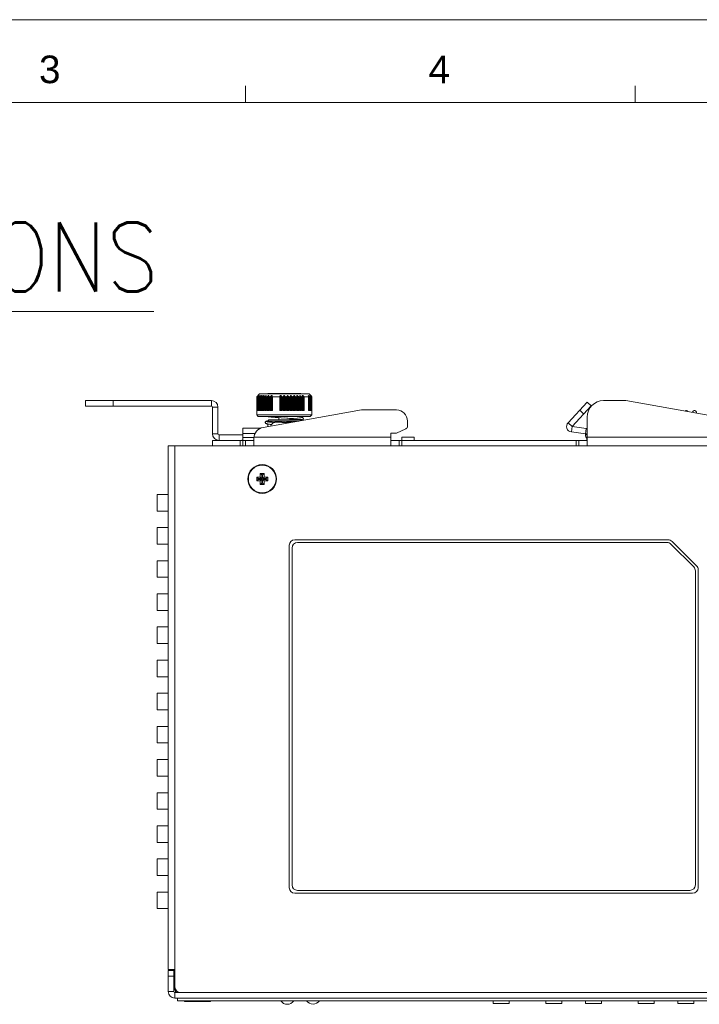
# Model space of a CAD drawing. Extents: x 1967 to 2561, y -57 to 363.
# Tile 12 of 21: x 2152 to 2275, y 185 to 363. Entities that reach past the tile are written whole.
import ezdxf
from ezdxf.enums import TextEntityAlignment as Align

# ---------------------------------------------------------------- set-up
doc = ezdxf.new("R2010")
doc.units = 0
doc.header["$LTSCALE"] = 15.367
doc.header["$MEASUREMENT"] = 0
doc.layers.get('0').update_dxf_attribs({"linetype": 'CONTINUOUS', "lineweight": 5})
for name, color, linetype, lineweight in [('02___PRT_ALL_AXES', 7, 'CONTINUOUS', 5), ('307228297C-EDXF_CONTIN2158', 7, 'CONTINUOUS', 5), ('3100320300-SDXF_CONTIN2190', 7, 'CONTINUOUS', 5), ('3105460500_DXF_CONTINU2189', 7, 'CONTINUOUS', 5), ('46-111-501-1DXF_CONTIN2192', 7, 'CONTINUOUS', 5), ('BACK_PLATE_2DXF_CONTIN2191', 7, 'CONTINUOUS', 5), ('BASE-8P_DXF_CONTINUOUS2188', 7, 'CONTINUOUS', 5), ('COVER-8P_DXF_CONTINUOU2160', 7, 'CONTINUOUS', 5), ('LABEL_DXF_CONTINUOUS_LINE', 7, 'CONTINUOUS', 5), ('LOGO-2_DXF_CONTINUOUS_LINE', 7, 'CONTINUOUS', 5), ('PANEL-8P_DXF_CONTINUOU2156', 7, 'CONTINUOUS', 5), ('SNAP_2_DXF_CONTINUOUS_LINE', 7, 'CONTINUOUS', 5), ('SNAP_DXF_CONTINUOUS_LINE', 7, 'CONTINUOUS', 5), ('SPRING_DXF_CONTINUOUS_LINE', 7, 'CONTINUOUS', 5)]:
    doc.layers.add(name, color=color, linetype=linetype, lineweight=lineweight)
doc.styles.get("Standard").update_dxf_attribs({"font": 'txt.shx', "width": 0.7})
doc.styles.add('TEXTSTYLE_1', font='arial.ttf')

msp = doc.modelspace()

# ---------------------------------------------------------------- linework, layer by layer
at = {"linetype": 'Continuous', "lineweight": 5}
for p, q in [((1966.511, 363.213), (2560.511, 363.213)), ((2193.011, 348.213), (2193.011, 351.213)), ((2263.511, 348.213), (2263.511, 351.213)), ((1981.511, 348.213), (2545.511, 348.213))]:
    msp.add_line(p, q, dxfattribs=at)
at = {"color": 0, "linetype": 'Continuous', "lineweight": 5}
msp.add_line((2011.024, 310.394), (2176.417, 310.394), dxfattribs=at)
at = {"layer": '02___PRT_ALL_AXES', "color": 7, "linetype": 'Continuous'}
for p, q in [((2199.534, 290.346), (2198.607, 290.346)), ((2201.442, 290.346), (2200.516, 290.346)), ((2180.725, 186.046), (2180.725, 185.546)), ((2295.325, 185.546), (2180.725, 185.546))]:
    msp.add_line(p, q, dxfattribs=at)
msp.add_circle((2196.025, 280.046), 2.5, dxfattribs=at)
for centre, radius, start, end in [((2198.525, 289.346), 1, 107.26001, 162.54222), ((2200.565, 186.376), 1.45, 215.00046, 324.99954), ((2205.225, 186.396), 1.45, 216.03742, 323.96258)]:
    msp.add_arc(centre, radius, start, end, dxfattribs=at)
at = {"layer": '307228297C-EDXF_CONTIN2158', "color": 7, "linetype": 'Continuous'}
for p, q in [((2237.836, 185.546), (2237.836, 185.046)), ((2240.729, 185.546), (2240.729, 185.046)), ((2247.37, 185.546), (2247.37, 185.046)), ((2250.263, 185.546), (2250.263, 185.046)), ((2254.536, 185.546), (2254.536, 185.046)), ((2257.429, 185.546), (2257.429, 185.046)), ((2264.07, 185.546), (2264.07, 185.046)), ((2266.963, 185.546), (2266.963, 185.046)), ((2271.236, 185.546), (2271.236, 185.046)), ((2274.129, 185.546), (2274.129, 185.046)), ((2240.729, 185.046), (2237.836, 185.046)), ((2250.263, 185.046), (2247.37, 185.046)), ((2257.429, 185.046), (2254.536, 185.046)), ((2266.963, 185.046), (2264.07, 185.046)), ((2274.129, 185.046), (2271.236, 185.046))]:
    msp.add_line(p, q, dxfattribs=at)
at = {"layer": '3100320300-SDXF_CONTIN2190', "color": 7, "linetype": 'Continuous'}
for p, q in [((2198.231, 290.301), (2198.231, 290.301)), ((2198.231, 290.294), (2198.231, 290.301)), ((2198.231, 290.294), (2198.263, 290.299)), ((2198.263, 290.299), (2198.264, 290.298)), ((2198.439, 290.333), (2198.416, 290.329)), ((2198.493, 290.34), (2198.439, 290.333)), ((2198.439, 290.333), (2198.439, 290.333)), ((2198.557, 290.344), (2198.49, 290.339)), ((2198.607, 290.346), (2198.549, 290.344)), ((2199.534, 290.346), (2198.607, 290.346)), ((2199.631, 290.296), (2199.59, 290.303)), ((2199.648, 290.3), (2199.624, 290.304)), ((2199.679, 290.298), (2199.648, 290.3)), ((2199.714, 290.298), (2199.679, 290.298)), ((2199.729, 290.299), (2199.713, 290.298)), ((2199.818, 290.302), (2199.714, 290.298)), ((2199.729, 290.294), (2199.729, 290.299)), ((2200.123, 290.305), (2200.025, 290.306)), ((2200.321, 290.299), (2200.233, 290.302)), ((2200.321, 290.294), (2200.321, 290.299)), ((2200.338, 290.298), (2200.321, 290.299)), ((2200.374, 290.298), (2200.337, 290.298)), ((2200.404, 290.301), (2200.373, 290.298)), ((2200.482, 290.327), (2200.449, 290.309)), ((2200.519, 290.333), (2200.482, 290.327)), ((2200.516, 290.346), (2201.442, 290.346))]:
    msp.add_line(p, q, dxfattribs=at)
for points in [[(2198.274, 290.299), (2198.25, 290.295), (2198.236, 290.293), (2198.231, 290.294)], [(2198.295, 290.304), (2198.28, 290.301), (2198.269, 290.299), (2198.262, 290.298), (2198.26, 290.298)], [(2198.439, 290.333), (2198.39, 290.324), (2198.345, 290.315), (2198.274, 290.299)], [(2198.439, 290.333), (2198.408, 290.328), (2198.381, 290.323), (2198.356, 290.318), (2198.333, 290.313), (2198.295, 290.304)], [(2199.53, 290.333), (2199.531, 290.34), (2199.532, 290.344), (2199.534, 290.346)], [(2199.59, 290.303), (2199.557, 290.312), (2199.537, 290.323), (2199.53, 290.333)], [(2199.53, 290.333), (2199.568, 290.327), (2199.6, 290.309)], [(2199.623, 290.304), (2199.606, 290.307), (2199.595, 290.31), (2199.593, 290.311)], [(2199.729, 290.294), (2199.678, 290.293), (2199.631, 290.296)], [(2200.025, 290.301), (2199.973, 290.301), (2199.922, 290.3), (2199.873, 290.299), (2199.824, 290.298), (2199.776, 290.296), (2199.729, 290.294)], [(2200.025, 290.306), (2199.928, 290.305), (2199.817, 290.302)], [(2200.321, 290.294), (2200.275, 290.296), (2200.227, 290.298), (2200.178, 290.299), (2200.128, 290.3), (2200.077, 290.301), (2200.025, 290.301)], [(2200.321, 290.299), (2200.233, 290.302), (2200.122, 290.305)], [(2200.443, 290.299), (2200.406, 290.295), (2200.364, 290.293), (2200.321, 290.294)], [(2200.446, 290.308), (2200.429, 290.304), (2200.404, 290.301)], [(2200.519, 290.333), (2200.515, 290.324), (2200.499, 290.315), (2200.475, 290.306), (2200.443, 290.299)], [(2200.455, 290.31), (2200.456, 290.311), (2200.455, 290.311), (2200.446, 290.308)], [(2200.516, 290.346), (2200.517, 290.344), (2200.518, 290.34), (2200.519, 290.333)]]:
    msp.add_lwpolyline(points, dxfattribs=at)
for centre, start, end in [((2198.26, 290.206), 76.61004, 107.09561), ((2199.534, 290.246), 38.04501, 90), ((2200.516, 290.246), 90, 141.93663)]:
    msp.add_arc(centre, 0.1, start, end, dxfattribs=at)
at = {"layer": '3105460500_DXF_CONTINU2189', "color": 7, "linetype": 'Continuous'}
for p, q in [((2195.025, 280.396), (2195.293, 280.128)), ((2195.675, 280.396), (2195.025, 280.396)), ((2195.025, 280.396), (2195.025, 279.696)), ((2195.025, 279.696), (2195.293, 279.964)), ((2195.943, 280.128), (2195.293, 280.128)), ((2195.293, 280.128), (2195.293, 279.964)), ((2195.293, 279.964), (2195.943, 279.964)), ((2195.675, 281.046), (2195.943, 280.778)), ((2196.375, 281.046), (2195.675, 281.046)), ((2195.675, 281.046), (2195.675, 280.396)), ((2195.675, 280.396), (2195.943, 280.128)), ((2195.675, 279.696), (2195.943, 279.964)), ((2196.107, 280.778), (2195.943, 280.778)), ((2195.943, 280.778), (2195.943, 280.128)), ((2195.943, 279.964), (2195.943, 279.314)), ((2196.375, 281.046), (2196.107, 280.778)), ((2196.107, 280.128), (2196.107, 280.778)), ((2196.375, 280.396), (2196.107, 280.128)), ((2196.757, 280.128), (2196.107, 280.128)), ((2196.375, 279.696), (2196.107, 279.964)), ((2196.107, 279.964), (2196.757, 279.964)), ((2196.107, 279.314), (2196.107, 279.964)), ((2196.375, 280.396), (2196.375, 281.046)), ((2197.025, 280.396), (2196.375, 280.396)), ((2197.025, 280.396), (2196.757, 280.128)), ((2196.757, 279.964), (2196.757, 280.128)), ((2197.025, 279.696), (2196.757, 279.964)), ((2197.025, 279.696), (2197.025, 280.396)), ((2195.025, 279.696), (2195.675, 279.696)), ((2195.675, 279.696), (2195.675, 279.046)), ((2195.675, 279.046), (2195.943, 279.314)), ((2195.675, 279.046), (2196.375, 279.046)), ((2195.943, 279.314), (2196.107, 279.314)), ((2196.375, 279.046), (2196.107, 279.314)), ((2196.375, 279.696), (2197.025, 279.696)), ((2196.375, 279.046), (2196.375, 279.696))]:
    msp.add_line(p, q, dxfattribs=at)
at = {"layer": '46-111-501-1DXF_CONTIN2192', "color": 6, "linetype": 'Continuous'}
for p, q in [((2195.525, 295.446), (2195.025, 294.946)), ((2195.025, 294.946), (2195.025, 291.646)), ((2195.025, 294.946), (2195.064, 294.946)), ((2195.064, 292.446), (2195.064, 294.946)), ((2195.154, 292.446), (2195.154, 295.019)), ((2195.164, 294.949), (2195.164, 294.951)), ((2195.164, 292.446), (2195.164, 294.95)), ((2195.166, 294.946), (2195.164, 294.949)), ((2195.166, 294.946), (2195.166, 292.446)), ((2195.166, 294.946), (2195.205, 294.946)), ((2195.205, 292.446), (2195.205, 294.946)), ((2195.318, 295.146), (2195.209, 295.017)), ((2195.292, 295.146), (2195.292, 295.115)), ((2195.292, 295.146), (2195.318, 295.146)), ((2195.3, 292.446), (2195.3, 295.017)), ((2195.346, 292.446), (2195.346, 294.946)), ((2195.353, 294.946), (2195.353, 292.446)), ((2195.353, 294.946), (2195.41, 294.946)), ((2195.473, 295.146), (2195.378, 295.017)), ((2195.41, 292.446), (2195.41, 294.946)), ((2195.447, 295.146), (2195.447, 295.11)), ((2195.447, 295.146), (2195.473, 295.146)), ((2195.513, 292.446), (2195.513, 295.017)), ((2195.525, 295.446), (2204.525, 295.446)), ((2195.599, 292.446), (2195.599, 294.946)), ((2195.613, 294.946), (2195.613, 292.446)), ((2195.613, 294.946), (2195.687, 294.946)), ((2195.7, 295.146), (2195.621, 295.017)), ((2195.664, 295.146), (2195.664, 295.087)), ((2195.664, 295.146), (2195.7, 295.146)), ((2195.687, 292.446), (2195.687, 294.946)), ((2195.797, 292.446), (2195.797, 295.017)), ((2195.92, 292.446), (2195.92, 294.973)), ((2195.995, 295.146), (2195.933, 295.017)), ((2195.943, 294.946), (2195.943, 292.446)), ((2195.943, 294.946), (2196.033, 294.946)), ((2195.949, 295.146), (2195.949, 295.051)), ((2195.949, 295.146), (2195.995, 295.146)), ((2196.033, 292.446), (2196.033, 294.946)), ((2196.148, 292.446), (2196.148, 295.017)), ((2196.299, 295.146), (2196.299, 292.446)), ((2196.299, 295.146), (2196.354, 295.146)), ((2196.303, 292.446), (2196.303, 294.984)), ((2196.354, 295.146), (2196.31, 295.017)), ((2196.31, 294.984), (2196.31, 292.446)), ((2196.337, 294.946), (2196.337, 292.446)), ((2196.337, 294.946), (2196.442, 294.946)), ((2196.442, 292.446), (2196.442, 294.946)), ((2196.56, 292.446), (2196.56, 295.017)), ((2196.708, 295.146), (2196.708, 292.446)), ((2196.708, 295.146), (2196.77, 295.146)), ((2196.743, 294.997), (2196.745, 295.017)), ((2196.743, 292.446), (2196.743, 294.998)), ((2196.77, 295.146), (2196.745, 295.017)), ((2196.745, 294.998), (2196.745, 292.446)), ((2196.789, 294.946), (2196.789, 292.446)), ((2196.789, 294.946), (2196.907, 294.946)), ((2196.907, 292.446), (2196.907, 294.946)), ((2197.026, 292.446), (2197.026, 295.017)), ((2202.925, 295.546), (2197.125, 295.546)), ((2197.169, 295.146), (2197.169, 292.446)), ((2197.169, 295.146), (2197.238, 295.146)), ((2197.231, 295.012), (2197.232, 295.017)), ((2197.238, 295.146), (2197.232, 295.017)), ((2197.232, 295.017), (2197.232, 292.446)), ((2197.292, 294.946), (2197.292, 292.446)), ((2197.292, 294.946), (2197.422, 294.946)), ((2197.422, 292.446), (2197.422, 294.946)), ((2197.54, 292.446), (2197.54, 295.017)), ((2197.675, 295.146), (2197.675, 292.446)), ((2197.675, 295.146), (2197.801, 295.146)), ((2197.801, 295.146), (2197.813, 295.019)), ((2197.801, 292.446), (2197.801, 295.146)), ((2197.813, 295.019), (2197.813, 292.446)), ((2197.891, 294.946), (2197.891, 292.446)), ((2197.891, 294.946), (2199.192, 294.946)), ((2199.192, 292.446), (2199.192, 294.946)), ((2199.226, 295.019), (2199.324, 295.146)), ((2199.226, 292.446), (2199.226, 295.019)), ((2199.324, 295.146), (2199.324, 292.446)), ((2199.324, 295.146), (2199.465, 295.146)), ((2199.465, 295.146), (2199.533, 295.017)), ((2199.465, 292.446), (2199.465, 295.146)), ((2199.533, 295.017), (2199.533, 292.446)), ((2199.648, 294.946), (2199.648, 292.446)), ((2199.648, 294.946), (2199.801, 294.946)), ((2199.801, 292.446), (2199.801, 294.946)), ((2199.898, 295.017), (2199.982, 295.146)), ((2199.898, 292.446), (2199.898, 295.017)), ((2199.982, 295.146), (2199.982, 292.446)), ((2199.982, 295.146), (2200.067, 295.146)), ((2200.067, 295.146), (2200.152, 295.017)), ((2200.067, 292.446), (2200.067, 295.146)), ((2200.152, 295.017), (2200.152, 292.446)), ((2200.249, 294.946), (2200.249, 292.446)), ((2200.249, 294.946), (2200.402, 294.946)), ((2200.402, 292.446), (2200.402, 294.946)), ((2200.516, 295.017), (2200.584, 295.146)), ((2200.516, 292.446), (2200.516, 295.017)), ((2200.584, 295.146), (2200.584, 292.446)), ((2200.584, 295.146), (2200.669, 295.146)), ((2200.669, 292.446), (2200.669, 295.146)), ((2200.768, 295.017), (2200.768, 292.446)), ((2200.873, 294.946), (2200.873, 292.446)), ((2200.873, 294.946), (2201.024, 294.946)), ((2201.024, 292.446), (2201.024, 294.946)), ((2201.127, 295.017), (2201.177, 295.146)), ((2201.127, 292.446), (2201.127, 295.017)), ((2201.177, 295.146), (2201.177, 292.446)), ((2201.177, 295.146), (2201.26, 295.146)), ((2201.26, 292.446), (2201.26, 295.146)), ((2201.373, 295.017), (2201.373, 292.446)), ((2201.484, 294.946), (2201.484, 292.446)), ((2201.484, 294.946), (2201.63, 294.946)), ((2201.63, 292.446), (2201.63, 294.946)), ((2201.72, 295.017), (2201.752, 295.146)), ((2201.72, 292.446), (2201.72, 295.017)), ((2201.752, 295.146), (2201.752, 292.446)), ((2201.752, 295.146), (2201.831, 295.146)), ((2201.831, 292.446), (2201.831, 295.146)), ((2201.956, 295.017), (2201.956, 292.446)), ((2202.072, 294.946), (2202.072, 292.446)), ((2202.072, 294.946), (2202.211, 294.946)), ((2202.211, 292.446), (2202.211, 294.946)), ((2202.287, 295.017), (2202.3, 295.146)), ((2202.287, 292.446), (2202.287, 295.017)), ((2202.3, 295.146), (2202.3, 292.446)), ((2202.3, 295.146), (2202.374, 295.146)), ((2202.374, 292.446), (2202.374, 295.146)), ((2202.509, 295.017), (2202.509, 292.446)), ((2202.627, 294.946), (2202.627, 292.446)), ((2202.627, 294.946), (2202.757, 294.946)), ((2202.757, 292.446), (2202.757, 294.946)), ((2202.818, 295.017), (2202.811, 295.146)), ((2202.811, 295.146), (2202.88, 295.146)), ((2202.818, 295.017), (2202.818, 295.012)), ((2202.818, 292.446), (2202.818, 295.017)), ((2202.88, 292.446), (2202.88, 295.146)), ((2203.023, 295.017), (2203.023, 292.446)), ((2203.142, 294.946), (2203.142, 292.446)), ((2203.142, 294.946), (2203.26, 294.946)), ((2203.26, 292.446), (2203.26, 294.946)), ((2203.305, 295.017), (2203.279, 295.146)), ((2203.279, 295.146), (2203.383, 295.146)), ((2203.307, 292.446), (2203.307, 294.997)), ((2203.383, 292.446), (2203.383, 295.146)), ((2203.529, 295.019), (2203.529, 292.446)), ((2203.597, 294.946), (2203.597, 292.446)), ((2203.597, 294.946), (2204.409, 294.946)), ((2204.402, 295.019), (2204.324, 295.146)), ((2204.324, 295.146), (2204.386, 295.146)), ((2204.386, 295.045), (2204.386, 295.146)), ((2204.409, 292.446), (2204.409, 294.946)), ((2204.423, 292.446), (2204.423, 294.946)), ((2204.525, 295.446), (2204.922, 295.048)), ((2204.537, 295.017), (2204.537, 292.446)), ((2204.671, 295.017), (2204.576, 295.146)), ((2204.576, 295.146), (2204.603, 295.146)), ((2204.603, 295.11), (2204.603, 295.146)), ((2204.64, 294.946), (2204.64, 292.446)), ((2204.64, 294.946), (2204.697, 294.946)), ((2204.697, 292.446), (2204.697, 294.946)), ((2204.7, 294.97), (2204.704, 294.955)), ((2204.704, 292.446), (2204.704, 294.946)), ((2204.84, 295.017), (2204.732, 295.146)), ((2204.732, 295.146), (2204.748, 295.146)), ((2204.748, 295.146), (2204.794, 295.103)), ((2204.748, 295.127), (2204.748, 295.146)), ((2204.75, 295.017), (2204.75, 292.446)), ((2204.794, 295.103), (2204.888, 295.017)), ((2204.934, 295.017), (2204.812, 295.146)), ((2204.817, 295.146), (2204.92, 295.046)), ((2204.817, 295.141), (2204.817, 295.146)), ((2204.844, 294.946), (2204.844, 292.446)), ((2204.844, 294.946), (2204.883, 294.946)), ((2204.881, 294.963), (2204.885, 294.949)), ((2204.883, 292.446), (2204.883, 294.946)), ((2204.885, 292.446), (2204.885, 294.946)), ((2204.925, 294.984), (2204.888, 295.017)), ((2204.888, 295.017), (2204.888, 292.446)), ((2204.92, 295.046), (2204.92, 295.032)), ((2204.92, 295.046), (2204.925, 295.046)), ((2204.925, 295.027), (2204.925, 295.046)), ((2204.973, 294.946), (2204.973, 292.446)), ((2204.973, 294.946), (2204.993, 294.946)), ((2204.993, 292.446), (2204.993, 294.946)), ((2204.993, 294.946), (2204.993, 294.946)), ((2195.064, 292.446), (2195.166, 292.446)), ((2195.205, 292.446), (2195.353, 292.446)), ((2195.41, 292.446), (2195.613, 292.446)), ((2195.687, 292.446), (2195.943, 292.446)), ((2196.033, 292.446), (2196.337, 292.446)), ((2196.442, 292.446), (2196.789, 292.446)), ((2196.907, 292.446), (2197.292, 292.446)), ((2197.422, 292.446), (2197.891, 292.446)), ((2199.192, 292.446), (2199.648, 292.446)), ((2199.801, 292.446), (2200.249, 292.446)), ((2200.402, 292.446), (2200.873, 292.446)), ((2201.024, 292.446), (2201.484, 292.446)), ((2201.63, 292.446), (2202.072, 292.446)), ((2202.211, 292.446), (2202.627, 292.446)), ((2202.757, 292.446), (2203.142, 292.446)), ((2203.26, 292.446), (2203.597, 292.446)), ((2204.409, 292.446), (2204.64, 292.446)), ((2204.697, 292.446), (2204.844, 292.446)), ((2204.883, 292.446), (2204.973, 292.446)), ((2204.993, 292.446), (2205.025, 292.446)), ((2205.025, 292.446), (2205.025, 291.646)), ((2195.325, 291.346), (2195.025, 291.646)), ((2205.025, 291.646), (2195.025, 291.646)), ((2204.725, 291.346), (2195.325, 291.346)), ((2197.225, 290.746), (2197.025, 290.546)), ((2202.825, 290.746), (2197.225, 290.746)), ((2199.025, 290.755), (2198.893, 290.746)), ((2199.025, 290.746), (2199.025, 291.161)), ((2199.472, 291.13), (2200.456, 291.065)), ((2200.003, 291.095), (2200.684, 291.05)), ((2200.558, 291.058), (2201.104, 291.021)), ((2201.025, 290.746), (2201.025, 291.027)), ((2202.825, 290.746), (2202.973, 290.597)), ((2204.725, 291.346), (2205.025, 291.646)), ((2196.957, 290.557), (2197.052, 290.573)), ((2197.025, 290.402), (2197.025, 290.546)), ((2197.025, 290.546), (2202.682, 290.546)), ((2197.025, 289.548), (2197.025, 289.998))]:
    msp.add_line(p, q, dxfattribs=at)
for points in [[(2195.154, 295.019), (2195.119, 294.987), (2195.091, 294.964), (2195.072, 294.95), (2195.064, 294.946)], [(2195.154, 295.019), (2195.246, 295.104), (2195.292, 295.146)], [(2195.164, 294.951), (2195.17, 294.965), (2195.185, 294.987), (2195.209, 295.017)], [(2195.3, 295.017), (2195.261, 294.984), (2195.229, 294.96), (2195.205, 294.946)], [(2195.3, 295.017), (2195.398, 295.103), (2195.447, 295.146)], [(2195.346, 294.955), (2195.348, 294.965), (2195.359, 294.987), (2195.378, 295.017)], [(2195.353, 294.946), (2195.346, 294.951), (2195.346, 294.955)], [(2195.513, 295.017), (2195.472, 294.984), (2195.437, 294.96), (2195.41, 294.946)], [(2195.513, 295.017), (2195.614, 295.103), (2195.664, 295.146)], [(2195.599, 294.963), (2195.599, 294.965), (2195.605, 294.987), (2195.621, 295.017)], [(2195.613, 294.946), (2195.602, 294.951), (2195.599, 294.963)], [(2195.797, 295.017), (2195.755, 294.984), (2195.718, 294.96), (2195.687, 294.946)], [(2195.797, 295.017), (2195.899, 295.103), (2195.949, 295.146)], [(2195.92, 294.972), (2195.922, 294.987), (2195.933, 295.017)], [(2195.943, 294.946), (2195.928, 294.951), (2195.921, 294.965), (2195.92, 294.972)], [(2196.148, 295.017), (2196.106, 294.984), (2196.067, 294.96), (2196.033, 294.946)], [(2196.148, 295.017), (2196.249, 295.103), (2196.299, 295.146)], [(2196.303, 294.984), (2196.303, 294.987), (2196.31, 295.017)], [(2196.337, 294.946), (2196.318, 294.951), (2196.306, 294.965), (2196.303, 294.984)], [(2196.56, 295.017), (2196.518, 294.984), (2196.478, 294.96), (2196.442, 294.946)], [(2196.56, 295.017), (2196.659, 295.103), (2196.708, 295.146)], [(2196.789, 294.946), (2196.767, 294.951), (2196.751, 294.965), (2196.743, 294.987), (2196.743, 294.997)], [(2197.026, 295.017), (2196.986, 294.984), (2196.945, 294.96), (2196.907, 294.946)], [(2197.026, 295.017), (2197.122, 295.103), (2197.169, 295.146)], [(2197.292, 294.946), (2197.267, 294.951), (2197.247, 294.965), (2197.235, 294.987), (2197.231, 295.012)], [(2197.54, 295.017), (2197.501, 294.984), (2197.461, 294.96), (2197.422, 294.946)], [(2197.54, 295.017), (2197.63, 295.103), (2197.675, 295.146)], [(2197.891, 294.946), (2197.863, 294.952), (2197.838, 294.966), (2197.822, 294.988), (2197.813, 295.019)], [(2199.226, 295.019), (2199.218, 294.993), (2199.207, 294.968), (2199.192, 294.946)], [(2199.648, 294.946), (2199.614, 294.951), (2199.582, 294.965), (2199.555, 294.987), (2199.533, 295.017)], [(2199.898, 295.017), (2199.871, 294.984), (2199.838, 294.96), (2199.801, 294.946)], [(2200.249, 294.946), (2200.212, 294.96), (2200.178, 294.984), (2200.152, 295.017)], [(2200.516, 295.017), (2200.495, 294.988), (2200.467, 294.965), (2200.435, 294.951), (2200.402, 294.946)], [(2200.669, 295.146), (2200.735, 295.06), (2200.768, 295.017)], [(2200.873, 294.946), (2200.835, 294.96), (2200.799, 294.984), (2200.768, 295.017)], [(2201.127, 295.017), (2201.11, 294.988), (2201.085, 294.965), (2201.056, 294.951), (2201.024, 294.946)], [(2201.26, 295.146), (2201.335, 295.06), (2201.373, 295.017)], [(2201.484, 294.946), (2201.445, 294.96), (2201.407, 294.984), (2201.373, 295.017)], [(2201.72, 295.017), (2201.708, 294.988), (2201.687, 294.965), (2201.66, 294.951), (2201.63, 294.946)], [(2201.831, 295.146), (2201.914, 295.06), (2201.956, 295.017)], [(2202.072, 294.946), (2202.033, 294.96), (2201.993, 294.984), (2201.956, 295.017)], [(2202.287, 295.017), (2202.279, 294.988), (2202.262, 294.965), (2202.238, 294.951), (2202.211, 294.946)], [(2202.374, 295.146), (2202.464, 295.06), (2202.509, 295.017)], [(2202.627, 294.946), (2202.589, 294.96), (2202.548, 294.984), (2202.509, 295.017)], [(2202.757, 294.946), (2202.771, 294.948), (2202.783, 294.952), (2202.794, 294.958), (2202.804, 294.967), (2202.811, 294.979), (2202.816, 294.994), (2202.818, 295.012)], [(2202.88, 295.146), (2202.975, 295.06), (2203.023, 295.017)], [(2203.142, 294.946), (2203.104, 294.96), (2203.064, 294.984), (2203.023, 295.017)], [(2203.307, 294.997), (2203.301, 294.97), (2203.285, 294.953), (2203.26, 294.946)], [(2203.305, 295.017), (2203.306, 295.01), (2203.307, 295.003), (2203.307, 294.997)], [(2203.383, 295.146), (2203.48, 295.061), (2203.529, 295.019)], [(2203.597, 294.946), (2203.573, 294.968), (2203.55, 294.992), (2203.529, 295.019)], [(2204.386, 295.146), (2204.486, 295.06), (2204.537, 295.017)], [(2204.402, 295.019), (2204.414, 294.996), (2204.421, 294.978), (2204.423, 294.963)], [(2204.423, 294.963), (2204.422, 294.954), (2204.417, 294.948), (2204.409, 294.946)], [(2204.64, 294.946), (2204.612, 294.96), (2204.577, 294.984), (2204.537, 295.017)], [(2204.603, 295.146), (2204.7, 295.06), (2204.75, 295.017)], [(2204.671, 295.017), (2204.689, 294.99), (2204.7, 294.97)], [(2204.704, 294.955), (2204.703, 294.95), (2204.7, 294.947), (2204.697, 294.946)], [(2204.844, 294.946), (2204.821, 294.96), (2204.789, 294.984), (2204.75, 295.017)], [(2204.84, 295.017), (2204.865, 294.986), (2204.881, 294.963)], [(2204.885, 294.949), (2204.885, 294.948), (2204.884, 294.946), (2204.883, 294.946)], [(2204.973, 294.946), (2204.954, 294.96), (2204.925, 294.984)], [(2204.987, 294.956), (2204.98, 294.966), (2204.969, 294.979), (2204.953, 294.996), (2204.934, 295.017)], [(2204.993, 294.946), (2204.992, 294.95), (2204.987, 294.956)], [(2197.01, 291.346), (2197.013, 291.345), (2197.094, 291.332), (2197.185, 291.32), (2197.287, 291.307), (2197.4, 291.294), (2197.525, 291.281), (2197.662, 291.267), (2197.812, 291.254), (2197.976, 291.239), (2198.155, 291.225), (2198.346, 291.21), (2198.551, 291.194), (2198.767, 291.179), (2198.993, 291.163), (2199.231, 291.146)], [(2197.025, 291.346), (2197.273, 291.31), (2197.601, 291.274), (2197.996, 291.238), (2198.448, 291.202), (2198.945, 291.166), (2199.484, 291.129)], [(2201.025, 290.889), (2201.423, 290.917), (2201.896, 290.953), (2201.948, 290.958)], [(2201.088, 291.022), (2201.589, 290.986), (2202.044, 290.95), (2202.441, 290.914), (2202.77, 290.878), (2203.022, 290.842)], [(2201.948, 290.958), (2201.826, 290.948), (2201.661, 290.935), (2201.485, 290.922), (2201.299, 290.908)], [(2201.49, 290.993), (2201.669, 290.98), (2201.838, 290.967), (2201.997, 290.954), (2202.145, 290.941), (2202.281, 290.929), (2202.407, 290.917), (2202.522, 290.905)], [(2202.916, 290.654), (2202.927, 290.656), (2203.009, 290.668), (2203.082, 290.68), (2203.145, 290.692), (2203.201, 290.705), (2203.25, 290.718), (2203.294, 290.733), (2203.337, 290.751), (2203.381, 290.778), (2203.428, 290.823), (2203.465, 290.894), (2203.473, 290.983), (2203.446, 291.064), (2203.402, 291.12), (2203.356, 291.154), (2203.312, 291.176), (2203.267, 291.192), (2203.219, 291.206), (2203.164, 291.219), (2203.101, 291.232), (2203.029, 291.244), (2202.948, 291.257), (2202.856, 291.269), (2202.753, 291.282), (2202.64, 291.295), (2202.514, 291.308), (2202.376, 291.322), (2202.224, 291.336), (2202.11, 291.346)], [(2202.628, 290.894), (2202.723, 290.883), (2202.809, 290.872), (2202.886, 290.861), (2202.954, 290.851), (2203.013, 290.841), (2203.062, 290.832), (2203.102, 290.823), (2203.132, 290.815), (2203.151, 290.809), (2203.156, 290.807)], [(2203.022, 290.842), (2203.19, 290.806), (2203.269, 290.77), (2203.256, 290.734), (2203.15, 290.698), (2202.957, 290.662), (2202.914, 290.656)], [(2197.056, 290.577), (2196.996, 290.567), (2196.925, 290.555), (2196.863, 290.541), (2196.81, 290.528), (2196.763, 290.513), (2196.718, 290.494), (2196.672, 290.467), (2196.624, 290.423), (2196.586, 290.354), (2196.576, 290.268), (2196.6, 290.185), (2196.644, 290.126), (2196.689, 290.091), (2196.731, 290.07), (2196.773, 290.053), (2196.818, 290.04), (2196.869, 290.027), (2196.926, 290.015), (2196.991, 290.003), (2197.065, 289.991), (2197.148, 289.979), (2197.241, 289.967), (2197.345, 289.955), (2197.46, 289.942), (2197.585, 289.929), (2197.709, 289.918)], [(2196.95, 290.415), (2196.818, 290.45), (2196.775, 290.486), (2196.821, 290.522), (2196.957, 290.557)], [(2196.901, 290.142), (2196.824, 290.122), (2196.775, 290.086), (2196.817, 290.05), (2196.949, 290.014), (2197.167, 289.978), (2197.467, 289.942), (2197.71, 289.919)], [(2197.284, 290.365), (2197.205, 290.375), (2197.135, 290.385), (2197.074, 290.395), (2197.021, 290.404), (2196.976, 290.413), (2196.94, 290.421), (2196.914, 290.428), (2196.897, 290.434), (2196.893, 290.435)], [(2198.17, 290.279), (2197.833, 290.308), (2197.464, 290.343), (2197.167, 290.379), (2196.95, 290.415)], [(2197.574, 290.333), (2197.468, 290.344), (2197.372, 290.354)], [(2198.17, 290.279), (2198.091, 290.286), (2197.947, 290.298), (2197.814, 290.31)]]:
    msp.add_lwpolyline(points, dxfattribs=at)
for centre, start, end in [((2197.125, 295.446), 90, 180), ((2202.925, 295.446), 0, 90)]:
    msp.add_arc(centre, 0.1, start, end, dxfattribs=at)
at = {"layer": 'BACK_PLATE_2DXF_CONTIN2191', "color": 7, "linetype": 'Continuous'}
for p, q in [((2261.825, 294.246), (2257.825, 294.246)), ((2280.112, 291.021), (2261.825, 294.246)), ((2214.025, 292.546), (2196.177, 289.399)), ((2220.325, 292.546), (2214.025, 292.546)), ((2254.825, 291.246), (2254.825, 286.046)), ((2220.325, 288.346), (2222.036, 289.144)), ((2222.325, 289.597), (2222.325, 290.546)), ((2187.025, 286.046), (2187.025, 287.046)), ((2192.025, 286.046), (2192.025, 287.046)), ((2192.525, 286.046), (2192.525, 287.046)), ((2193.025, 286.046), (2193.025, 287.046)), ((2194.525, 287.429), (2194.525, 286.046)), ((2194.536, 287.646), (2219.325, 287.646)), ((2219.325, 288.346), (2219.325, 286.046)), ((2219.325, 288.346), (2220.325, 288.346)), ((2220.825, 287.046), (2220.825, 286.046)), ((2221.325, 287.046), (2221.325, 286.046)), ((2252.825, 286.046), (2252.825, 287.046)), ((2253.325, 286.046), (2253.325, 287.046)), ((2254.825, 287.646), (2280.525, 287.646))]:
    msp.add_line(p, q, dxfattribs=at)
at = {"layer": 'BACK_PLATE_2DXF_CONTIN2191', "color": 3, "linetype": 'Continuous'}
for p, q in [((2192.525, 289.248), (2195.696, 289.248)), ((2192.525, 289.248), (2192.525, 287.166)), ((2194.525, 287.046), (2187.025, 287.046)), ((2192.506, 287.11), (2192.525, 287.166)), ((2194.718, 288.256), (2192.525, 288.256)), ((2192.525, 287.541), (2194.536, 287.541)), ((2219.325, 287.046), (2254.825, 287.046)), ((2221.325, 287.046), (2221.325, 287.646)), ((2221.325, 287.646), (2223.525, 287.646)), ((2223.525, 287.046), (2223.525, 287.646))]:
    msp.add_line(p, q, dxfattribs=at)
for points in [[(2192.357, 287.051), (2192.45, 287.071), (2192.506, 287.11)], [(2254.657, 287.051), (2254.75, 287.071), (2254.806, 287.11)]]:
    msp.add_lwpolyline(points, dxfattribs=at)
at = {"layer": 'BACK_PLATE_2DXF_CONTIN2191', "color": 7, "linetype": 'Continuous'}
for centre, radius, start, end in [((2257.825, 291.246), 3, 90, 180), ((2220.325, 290.546), 2, 0, 90), ((2196.525, 287.429), 2, 100, 180), ((2221.825, 289.597), 0.5, 295, 0)]:
    msp.add_arc(centre, radius, start, end, dxfattribs=at)
at = {"layer": 'BASE-8P_DXF_CONTINUOUS2188', "color": 3, "linetype": 'Continuous'}
msp.add_line((2180.225, 187.546), (2180.225, 188.046), dxfattribs=at)
msp.add_arc((2180.725, 187.546), 0.5, 180, 247.5, dxfattribs=at)
at = {"layer": 'COVER-8P_DXF_CONTINUOU2160', "color": 3, "linetype": 'Continuous'}
for p, q in [((2295.825, 286.046), (2179.025, 286.046)), ((2179.025, 191.246), (2179.025, 286.046)), ((2180.225, 188.046), (2180.225, 286.046)), ((2177.025, 277.246), (2179.025, 277.246)), ((2177.025, 274.246), (2177.025, 277.246)), ((2179.025, 274.246), (2177.025, 274.246)), ((2177.025, 271.246), (2179.025, 271.246)), ((2177.025, 268.246), (2177.025, 271.246)), ((2179.025, 268.246), (2177.025, 268.246)), ((2200.925, 268.046), (2200.925, 206.046)), ((2269.511, 269.046), (2201.925, 269.046)), ((2270.218, 268.753), (2274.632, 264.338)), ((2177.025, 265.246), (2179.025, 265.246)), ((2177.025, 262.246), (2177.025, 265.246)), ((2179.025, 262.246), (2177.025, 262.246)), ((2274.925, 206.046), (2274.925, 263.631)), ((2177.025, 259.246), (2179.025, 259.246)), ((2177.025, 256.246), (2177.025, 259.246)), ((2179.025, 256.246), (2177.025, 256.246)), ((2177.025, 253.246), (2179.025, 253.246)), ((2177.025, 250.246), (2177.025, 253.246)), ((2179.025, 250.246), (2177.025, 250.246)), ((2177.025, 247.246), (2179.025, 247.246)), ((2177.025, 244.246), (2177.025, 247.246)), ((2179.025, 244.246), (2177.025, 244.246)), ((2177.025, 241.246), (2179.025, 241.246)), ((2177.025, 238.246), (2177.025, 241.246)), ((2179.025, 238.246), (2177.025, 238.246)), ((2177.025, 235.246), (2179.025, 235.246)), ((2177.025, 232.246), (2177.025, 235.246)), ((2179.025, 232.246), (2177.025, 232.246)), ((2177.025, 229.246), (2179.025, 229.246)), ((2177.025, 226.246), (2177.025, 229.246)), ((2179.025, 226.246), (2177.025, 226.246)), ((2177.025, 223.246), (2179.025, 223.246)), ((2177.025, 220.246), (2177.025, 223.246)), ((2179.025, 220.246), (2177.025, 220.246)), ((2177.025, 217.246), (2179.025, 217.246)), ((2177.025, 214.246), (2177.025, 217.246)), ((2179.025, 214.246), (2177.025, 214.246)), ((2177.025, 211.246), (2179.025, 211.246)), ((2177.025, 208.246), (2177.025, 211.246)), ((2179.025, 208.246), (2177.025, 208.246)), ((2177.025, 205.246), (2179.025, 205.246)), ((2177.025, 202.246), (2177.025, 205.246)), ((2201.925, 205.046), (2273.925, 205.046)), ((2179.025, 202.246), (2177.025, 202.246)), ((2179.025, 191.246), (2180.225, 191.246)), ((2181.225, 187.046), (2294.825, 187.046))]:
    msp.add_line(p, q, dxfattribs=at)
msp.add_circle((2196.025, 280.046), 2.6, dxfattribs=at)
for centre, start, end in [((2201.925, 268.046), 90, 180), ((2269.511, 268.046), 45, 90), ((2273.925, 263.631), 0, 45), ((2201.925, 206.046), 180, 270), ((2273.925, 206.046), 270, 0), ((2181.225, 188.046), 180, 270)]:
    msp.add_arc(centre, 1, start, end, dxfattribs=at)
at = {"layer": 'LABEL_DXF_CONTINUOUS_LINE', "color": 7, "linetype": 'Continuous'}
for p, q in [((2201.425, 267.546), (2201.425, 206.546)), ((2269.303, 268.546), (2202.425, 268.546)), ((2274.132, 264.131), (2270.011, 268.253)), ((2274.425, 206.546), (2274.425, 263.424)), ((2202.425, 205.546), (2273.425, 205.546))]:
    msp.add_line(p, q, dxfattribs=at)
for centre, start, end in [((2202.425, 267.546), 90, 180), ((2269.303, 267.546), 45, 90), ((2273.425, 263.424), 0, 45), ((2202.425, 206.546), 180, 270), ((2273.425, 206.546), 270, 0)]:
    msp.add_arc(centre, 1, start, end, dxfattribs=at)
at = {"layer": 'LOGO-2_DXF_CONTINUOUS_LINE', "color": 7, "linetype": 'Continuous'}
for p, q in [((2181.948, 185.546), (2181.948, 185.446)), ((2184.406, 185.446), (2181.948, 185.446)), ((2184.406, 185.546), (2184.406, 185.446)), ((2184.408, 185.546), (2184.408, 185.446)), ((2186.64, 185.446), (2184.408, 185.446)), ((2184.906, 185.546), (2184.906, 185.446)), ((2186.613, 185.546), (2186.613, 185.446)), ((2186.64, 185.546), (2186.64, 185.446))]:
    msp.add_line(p, q, dxfattribs=at)
at = {"layer": 'PANEL-8P_DXF_CONTINUOU2156', "color": 7, "linetype": 'Continuous'}
for p, q in [((2179.025, 191.046), (2180.025, 191.046)), ((2179.025, 191.046), (2179.025, 187.246)), ((2180.025, 191.041), (2180.066, 191.041)), ((2180.053, 191.033), (2180.099, 191.046)), ((2180.099, 191.046), (2180.225, 190.732)), ((2179.025, 190.046), (2180.025, 190.046)), ((2180.025, 187.246), (2179.025, 187.246)), ((2180.225, 187.046), (2180.225, 186.046)), ((2180.225, 186.046), (2295.825, 186.046))]:
    msp.add_line(p, q, dxfattribs=at)
at = {"layer": 'PANEL-8P_DXF_CONTINUOU2156', "color": 3, "linetype": 'Continuous'}
for p, q in [((2180.025, 191.046), (2180.025, 187.246)), ((2180.039, 191.016), (2180.225, 190.63)), ((2180.225, 187.046), (2295.825, 187.046))]:
    msp.add_line(p, q, dxfattribs=at)
at = {"layer": 'PANEL-8P_DXF_CONTINUOU2156', "color": 7, "linetype": 'Continuous'}
for centre, radius, start, end in [((2180.025, 191.231), 0.2, 291.84356, 305.66326), ((2180.225, 187.246), 1.2, 180, 270)]:
    msp.add_arc(centre, radius, start, end, dxfattribs=at)
at = {"layer": 'PANEL-8P_DXF_CONTINUOU2156', "color": 3, "linetype": 'Continuous'}
for centre, start, end in [((2180.225, 189.846), 98.21321, 180), ((2180.225, 187.246), 180, 270)]:
    msp.add_arc(centre, 0.2, start, end, dxfattribs=at)
at = {"layer": 'SNAP_2_DXF_CONTINUOUS_LINE', "color": 3, "linetype": 'Continuous'}
for p, q in [((2186.825, 294.246), (2164.025, 294.246)), ((2188.025, 293.046), (2188.025, 288.246)), ((2188.225, 288.046), (2192.525, 288.046))]:
    msp.add_line(p, q, dxfattribs=at)
at = {"layer": 'SNAP_2_DXF_CONTINUOUS_LINE', "color": 7, "linetype": 'Continuous'}
for p, q in [((2164.025, 293.246), (2164.025, 294.246)), ((2169.025, 293.246), (2169.025, 294.246)), ((2186.825, 294.246), (2186.825, 293.246)), ((2186.825, 293.246), (2164.025, 293.246)), ((2188.025, 293.046), (2187.025, 293.046)), ((2187.025, 293.046), (2187.025, 288.246)), ((2187.025, 288.246), (2188.025, 288.246)), ((2188.225, 287.046), (2188.225, 288.046))]:
    msp.add_line(p, q, dxfattribs=at)
at = {"layer": 'SNAP_2_DXF_CONTINUOUS_LINE', "color": 3, "linetype": 'Continuous'}
for centre, radius, start, end in [((2186.825, 293.046), 1.2, 0, 90), ((2188.225, 288.246), 0.2, 180, 270)]:
    msp.add_arc(centre, radius, start, end, dxfattribs=at)
at = {"layer": 'SNAP_2_DXF_CONTINUOUS_LINE', "color": 7, "linetype": 'Continuous'}
for centre, radius, start, end in [((2186.825, 293.046), 0.2, 0, 90), ((2188.225, 288.246), 1.2, 180, 270)]:
    msp.add_arc(centre, radius, start, end, dxfattribs=at)
at = {"layer": 'SNAP_DXF_CONTINUOUS_LINE', "color": 7, "linetype": 'Continuous'}
for p, q in [((2254.852, 293.95), (2251.388, 290.236)), ((2254.22, 291.806), (2253.488, 292.488)), ((2255.584, 293.268), (2254.852, 293.95)), ((2251.388, 290.236), (2252.12, 289.554)), ((2251.981, 288.564), (2252.12, 289.554)), ((2254.664, 289.196), (2254.525, 288.206)), ((2254.525, 288.206), (2251.981, 288.564)), ((2254.525, 288.206), (2254.525, 288.046)), ((2254.825, 288.206), (2254.525, 288.206)), ((2254.525, 288.066), (2254.825, 288.066)), ((2254.525, 288.046), (2254.825, 288.046))]:
    msp.add_line(p, q, dxfattribs=at)
at = {"layer": 'SNAP_DXF_CONTINUOUS_LINE', "color": 3, "linetype": 'Continuous'}
for p in [(2255.584, 293.268), (2254.664, 289.196)]:
    msp.add_line(p, (2252.12, 289.554), dxfattribs=at)
at = {"layer": 'SNAP_DXF_CONTINUOUS_LINE', "color": 7, "linetype": 'Continuous'}
for centre, start, end in [((2252.12, 289.554), 137, 262), ((2255.525, 288.046), 180, 225)]:
    msp.add_arc(centre, 1, start, end, dxfattribs=at)
at = {"layer": 'SNAP_DXF_CONTINUOUS_LINE', "color": 3, "linetype": 'Continuous'}
msp.add_arc((2254.525, 288.206), 1, 72.40969, 82, dxfattribs=at)
at = {"layer": 'SPRING_DXF_CONTINUOUS_LINE', "color": 7, "linetype": 'Continuous'}
for points in [[(2272.775, 292.446), (2272.703, 292.437), (2272.607, 292.399), (2272.55, 292.354)], [(2273.074, 292.262), (2273.064, 292.279), (2273.015, 292.342), (2272.942, 292.399), (2272.844, 292.438), (2272.775, 292.446)], [(2274.275, 292.446), (2274.21, 292.439), (2274.11, 292.4), (2274.032, 292.339), (2273.981, 292.272), (2273.946, 292.207), (2273.92, 292.14), (2273.912, 292.114)], [(2274.675, 291.98), (2274.673, 291.989), (2274.651, 292.073), (2274.627, 292.147), (2274.6, 292.214), (2274.565, 292.278), (2274.515, 292.342), (2274.442, 292.399), (2274.344, 292.438), (2274.275, 292.446)]]:
    msp.add_lwpolyline(points, dxfattribs=at)

# ---------------------------------------------------------------- texts
at = {"linetype": 'Continuous', "lineweight": 5, "style": 'TEXTSTYLE_1'}
for s, p in [('3', (2157.574, 351.718)), ('4', (2228.074, 351.718))]:
    msp.add_text(s, height=5, dxfattribs=at).set_placement(p, align=Align.CENTER)
at = {"color": 0, "linetype": 'Continuous', "lineweight": 5, "width": 0.75283}
msp.add_text('PHYSICAL DIMENSIONS', height=12.5, dxfattribs=at).set_placement((2011.016, 314.003), (2177.266, 314.003), align=Align.FIT)

doc.saveas('drawing.dxf')
